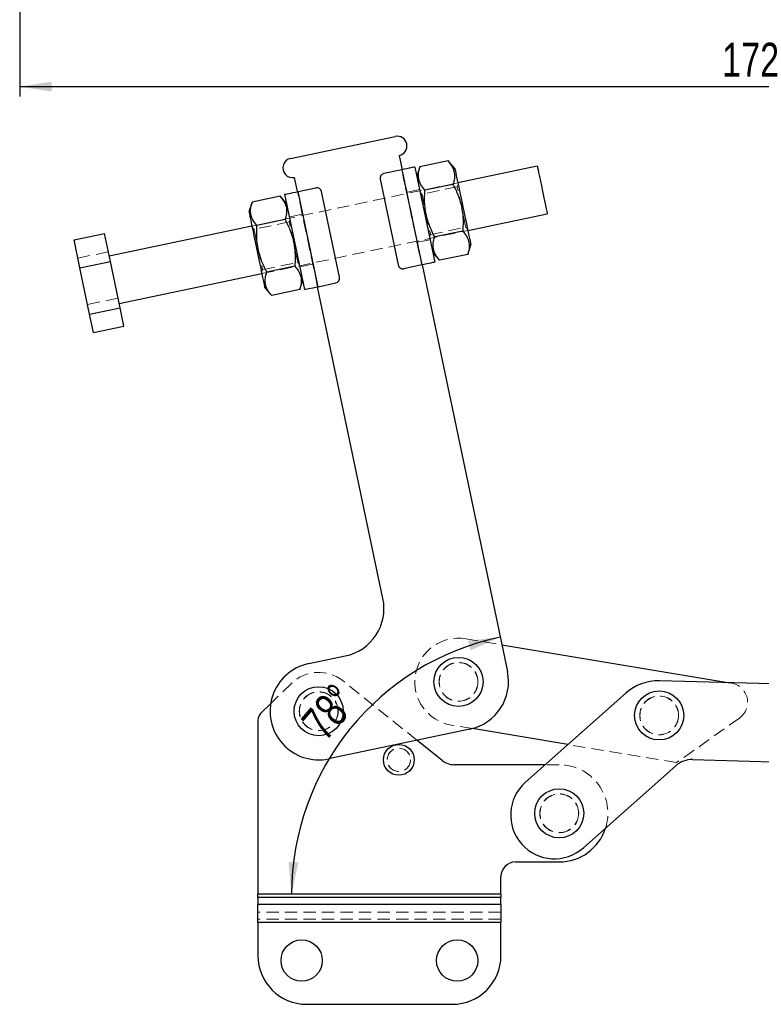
# Model space of a CAD drawing. Header units: millimetres. Extents: x 30 to 362, y 8 to 290.
# Tile 1 of 17: x 63 to 139, y 8 to 109. Entities that reach past the tile are written whole.
import ezdxf

# ---------------------------------------------------------------- set-up
doc = ezdxf.new("R2010")
doc.units = ezdxf.units.MM
doc.linetypes.add('HIDDEN', pattern=[1.905, 1.27, -0.635])
doc.layers.add('FORMATO', color=179, linetype='Continuous')
doc.styles.add('SLDTEXTSTYLE0', font='TXT', dxfattribs={"width": 0.75})
doc.dimstyles.new('SLDDIMSTYLE0', dxfattribs={"dimtxt": 3.5, "dimasz": 3.302, "dimexe": 0, "dimexo": 0.0625, "dimgap": 0.875, "dimtad": 1, "dimdec": 0, "dimlfac": 1.333333, "dimrnd": 1e-09, "dimzin": 12, "dimdsep": 46, "dimtxsty": 'SLDTEXTSTYLE0', "dimsah": 1, "dimcen": 0.09, "dimadec": 0, "dimazin": 3, "dimtfac": 1, "dimtdec": 0, "dimtofl": 0, "dimtmove": 0, "dimatfit": 3, "dimfxl": 0, "dimfrac": 2, "dimtolj": 1, "dimtzin": 12, "dimarcsym": 0})
doc.dimstyles.new('SLDDIMSTYLE4', dxfattribs={"dimtxt": 3.5, "dimasz": 3.302, "dimexe": 0, "dimexo": 0.0625, "dimgap": 0.875, "dimtad": 1, "dimdec": 4, "dimlfac": 2, "dimzin": 12, "dimdsep": 46, "dimtxsty": 'SLDTEXTSTYLE0', "dimsah": 1, "dimcen": 0.09, "dimadec": 0, "dimazin": 3, "dimtfac": 1, "dimtdec": 0, "dimtofl": 0, "dimtmove": 0, "dimatfit": 3, "dimfxl": 0, "dimfrac": 2, "dimtolj": 1, "dimtzin": 12, "dimarcsym": 0})

# ---------------------------------------------------------------- blocks, each defined once
blk = doc.blocks.new('_D_4')
at = {"layer": 'FORMATO'}
for p, q in [((62.84, 206.3), (62.84, 101.52)), ((191.84, 160.77), (191.84, 101.52)), ((62.84, 102.52), (191.84, 102.52))]:
    blk.add_line(p, q, dxfattribs=at)
for points in [[(62.84, 102.52), (66.14, 102.01), (66.14, 103.03)], [(191.84, 102.52), (188.54, 103.03), (188.54, 102.01)]]:
    blk.add_solid(points, dxfattribs=at)
at = {"layer": 'FORMATO', "insert": (135.11, 107.03), "char_height": 3.5, "attachment_point": 1, "style": 'SLDTEXTSTYLE0'}
blk.add_mtext('172', dxfattribs=at)
blk = doc.blocks.new('_D_9')
at = {"layer": 'FORMATO'}
blk.add_arc((117.83, 19.45), 27.02, 101.8498, 180, dxfattribs=at)
for points in [[(112.28, 45.9), (108.96, 45.52), (109.23, 44.54)], [(90.8, 19.45), (91.51, 22.72), (90.5, 22.78)]]:
    blk.add_solid(points, dxfattribs=at)
at = {"layer": 'FORMATO', "insert": (91.62, 37.34), "char_height": 3.5, "attachment_point": 1, "rotation": 49.3118, "style": 'SLDTEXTSTYLE0'}
blk.add_mtext('78°', dxfattribs=at)

msp = doc.modelspace()

# ---------------------------------------------------------------- linework, layer by layer
at = {"color": 7, "linetype": 'Continuous', "lineweight": 25}
for p, q in [((90.708891, 95.140785), (101.474475, 97.399592)), ((101.885167, 95.442213), (102.193186, 93.974177)), ((103.489949, 94.246261), (105.543409, 84.459364)), ((104.021715, 94.263296), (103.695295, 93.267571)), ((106.910939, 94.869505), (104.021715, 94.263296)), ((107.610053, 94.088956), (106.910939, 94.869505)), ((116.090129, 94.335559), (107.918072, 92.62092)), ((91.427602, 91.715369), (91.119583, 93.183405)), ((102.144251, 93.96391), (100.309209, 93.578886)), ((102.144251, 93.96391), (104.197711, 84.177013)), ((99.922537, 92.986867), (101.770651, 84.178664)), ((107.414805, 92.468057), (104.525581, 91.861848)), ((89.637071, 91.245148), (86.747847, 90.638939)), ((90.336185, 90.464599), (89.637071, 91.245148)), ((92.184298, 81.656392), (90.130838, 91.443289)), ((91.476536, 91.725636), (93.311579, 92.110663)), ((93.529996, 81.938743), (91.476536, 91.725636)), ((95.751711, 82.915786), (93.903597, 91.723989)), ((86.747847, 90.638939), (86.421427, 89.643214)), ((108.944802, 87.727472), (117.116858, 89.442111)), ((86.729445, 88.175181), (72.049104, 85.094988)), ((90.140936, 88.843699), (87.251712, 88.23749)), ((68.430223, 86.75931), (71.562028, 87.416418)), ((72.167034, 84.532927), (71.562028, 87.416418)), ((108.422535, 87.665163), (105.533312, 87.058954)), ((69.035227, 83.87582), (68.430223, 86.75931)), ((108.926401, 85.263714), (109.252821, 86.259439)), ((105.338063, 85.438054), (106.037177, 84.657505)), ((108.926401, 85.263714), (106.037177, 84.657505)), ((69.035227, 83.87582), (72.167034, 84.532927)), ((73.167476, 79.764779), (72.167034, 84.532927)), ((104.197711, 84.177013), (102.362669, 83.79199)), ((104.246646, 84.187284), (113.025187, 42.348308)), ((70.035669, 79.107672), (69.035227, 83.87582)), ((73.075834, 80.201544), (87.756175, 83.281733)), ((91.148667, 84.040805), (88.259443, 83.434596)), ((91.652532, 81.639357), (91.978952, 82.635082)), ((93.529996, 81.938743), (95.365039, 82.323767)), ((88.064194, 81.813697), (88.763308, 81.033148)), ((91.652532, 81.639357), (88.763308, 81.033148)), ((100.206144, 49.876397), (93.481062, 81.928476)), ((70.035669, 79.107672), (73.167476, 79.764779)), ((70.431103, 77.223006), (70.035669, 79.107672)), ((73.56291, 77.880114), (73.167476, 79.764779)), ((70.431103, 77.223006), (73.56291, 77.880114)), ((112.44611, 45.108223), (135.891699, 41.193717)), ((92.571472, 43.165638), (96.339426, 43.95622)), ((142.877464, 41.001085), (128.646952, 41.393489)), ((114.862994, 30.961554), (125.188582, 40.133566)), ((88.658649, 39.047317), (87.650638, 38.066662)), ((87.347951, 37.349896), (87.347951, 19.452334)), ((119.239778, 34.849363), (109.41653, 36.489466)), ((109.15847, 36.428131), (94.624932, 33.378743)), ((106.294984, 33.212317), (103.711661, 35.285296)), ((116.901356, 32.772191), (107.5467, 32.772191)), ((130.334112, 32.666282), (120.83998, 24.232835)), ((132.063296, 33.296244), (142.656949, 33.004125)), ((113.847951, 22.772191), (118.347951, 22.772191)), ((112.347951, 19.452334), (112.347951, 21.272191)), ((112.347951, 19.452334), (87.347951, 19.452334)), ((87.347951, 19.098781), (87.347951, 19.452334)), ((112.347951, 19.452334), (112.347951, 19.098781)), ((87.347951, 19.098781), (87.347951, 18.389072)), ((112.347951, 19.098781), (87.347951, 19.098781)), ((112.347951, 18.389072), (87.347951, 18.389072)), ((87.347951, 16.532916), (87.347951, 18.389072)), ((112.347951, 18.389072), (112.347951, 19.098781)), ((112.347951, 18.389072), (112.347951, 16.532916)), ((112.347951, 16.532916), (87.347951, 16.532916)), ((87.347951, 16.532916), (87.347951, 13.127029)), ((112.347951, 13.127029), (112.347951, 16.532916)), ((92.347951, 8.127028), (107.347951, 8.127028))]:
    msp.add_line(p, q, dxfattribs=at)
at = {"color": 7, "linetype": 'HIDDEN', "lineweight": 18}
for p, q in [((102.144251, 93.96391), (104.197711, 84.177013)), ((102.193186, 93.974177), (104.246646, 84.187284)), ((107.918072, 92.62092), (86.729445, 88.175181)), ((107.850049, 92.223484), (104.225347, 91.462958)), ((107.951619, 92.461034), (107.850049, 92.223484)), ((93.481062, 81.928476), (91.427602, 91.715369)), ((93.529996, 81.938743), (91.476536, 91.725636)), ((103.977646, 91.921873), (102.680882, 91.649789)), ((104.225347, 91.462958), (104.036861, 91.639649)), ((91.915299, 89.390982), (90.618536, 89.118901)), ((90.576181, 88.599127), (86.951478, 87.838601)), ((90.677751, 88.836677), (90.576181, 88.599127)), ((86.951478, 87.838601), (86.762993, 88.015292)), ((87.756175, 83.281733), (108.944802, 87.727472)), ((104.996497, 87.065976), (105.098067, 87.303526)), ((105.098067, 87.303526), (108.722769, 88.064052)), ((108.722769, 88.064052), (108.911255, 87.887361)), ((103.758949, 86.511671), (105.055712, 86.783752)), ((68.825657, 84.874648), (71.957464, 85.531752)), ((87.824198, 83.679169), (91.448901, 84.439695)), ((91.448901, 84.439695), (91.637387, 84.263004)), ((91.696602, 83.98078), (92.993365, 84.252864)), ((87.722628, 83.441619), (87.824198, 83.679169)), ((69.826097, 80.106497), (72.957904, 80.763604)), ((108.726005, 45.729337), (112.44611, 45.108223)), ((90.808949, 41.139257), (88.658649, 39.047317)), ((103.711661, 35.285296), (96.101634, 41.391939)), ((135.891699, 41.193717), (136.052226, 41.166915)), ((136.879367, 37.562505), (130.418134, 32.98301)), ((109.41653, 36.489466), (107.243869, 36.852217)), ((130.418134, 32.98301), (119.239778, 34.849363)), ((118.347951, 32.772191), (116.901356, 32.772191)), ((112.347951, 19.452334), (87.347951, 19.452334)), ((112.347951, 19.098781), (87.347951, 19.098781)), ((112.347951, 18.389072), (87.347951, 18.389072)), ((112.347951, 17.596179), (87.347951, 17.596179)), ((112.347951, 16.886471), (87.347951, 16.886471)), ((112.347951, 16.532916), (87.347951, 16.532916))]:
    msp.add_line(p, q, dxfattribs=at)
at = {"color": 7, "linetype": 'Continuous', "lineweight": 25, "flags": 128}
for points in [[(103.489949, 94.246261), (103.464092, 94.240837), (103.387514, 94.224766), (103.263158, 94.198674), (103.095803, 94.163563), (102.891881, 94.120774), (102.659228, 94.071962), (102.406784, 94.018992), (102.144251, 93.96391)], [(116.090129, 94.335559), (116.092813, 94.322767), (116.116023, 94.212148), (116.162025, 93.992892), (116.228672, 93.675256), (116.312844, 93.274086), (116.410606, 92.808146), (116.517388, 92.299219), (116.628197, 91.771103), (116.737849, 91.24849), (116.84122, 90.75582), (116.933475, 90.316131), (117.0103, 89.949976), (117.068103, 89.674484), (117.104183, 89.502528), (117.116849, 89.442156), (117.116858, 89.442111)], [(107.610053, 94.088956), (107.621868, 94.032645), (107.656973, 93.865335), (107.714358, 93.591835), (107.792371, 93.220018), (107.888769, 92.760578), (108.000779, 92.226732), (108.125179, 91.633841), (108.258389, 90.998955), (108.396577, 90.340342), (108.535767, 89.676954), (108.671957, 89.027866), (108.801227, 88.411759), (108.91986, 87.846353), (109.024441, 87.347913), (109.111962, 86.930781), (109.179905, 86.606957), (109.226318, 86.385756), (109.249862, 86.273543), (109.252821, 86.259439)], [(90.130838, 91.443289), (90.156696, 91.448713), (90.233274, 91.46478), (90.357629, 91.490872), (90.524984, 91.525987), (90.728907, 91.568771), (90.96156, 91.617588), (91.214004, 91.670554), (91.476536, 91.725636)], [(86.421427, 89.643214), (86.433242, 89.586902), (86.468346, 89.419592), (86.525731, 89.146096), (86.603745, 88.774278), (86.700143, 88.314838), (86.812153, 87.780993), (86.936553, 87.188098), (87.069762, 86.553216), (87.20795, 85.894603), (87.347141, 85.231211), (87.48333, 84.582127), (87.612601, 83.966017), (87.731233, 83.400611), (87.835814, 82.902174), (87.923336, 82.485042), (87.991279, 82.161218), (88.037691, 81.940017), (88.061236, 81.8278), (88.064194, 81.813697)], [(105.543409, 84.459364), (105.517552, 84.45394), (105.440974, 84.437873), (105.316618, 84.411781), (105.149263, 84.376666), (104.945341, 84.333881), (104.712688, 84.285065), (104.460244, 84.232099), (104.197711, 84.177013)], [(92.184298, 81.656392), (92.210156, 81.661816), (92.286734, 81.677884), (92.411089, 81.703976), (92.578444, 81.73909), (92.782367, 81.781879), (93.01502, 81.830691), (93.267464, 81.883661), (93.529996, 81.938743)]]:
    msp.add_lwpolyline(points, dxfattribs=at)
at = {"color": 7, "linetype": 'HIDDEN', "lineweight": 18, "flags": 128}
for points in [[(108.722769, 88.064052), (108.719819, 88.078115), (108.696454, 88.189475), (108.650983, 88.40619), (108.585859, 88.716581), (108.504589, 89.103911), (108.411559, 89.547299), (108.311781, 90.022843), (108.210636, 90.504907), (108.113576, 90.967502), (108.025834, 91.385688), (107.952138, 91.73692), (107.896464, 92.002269), (107.861811, 92.167422), (107.850049, 92.223484), (107.850049, 92.223484)], [(104.225347, 91.462958), (104.228297, 91.448895), (104.251663, 91.337535), (104.297133, 91.12082), (104.362258, 90.810429), (104.443527, 90.423099), (104.536557, 89.979712), (104.636335, 89.504167), (104.73748, 89.022103), (104.834541, 88.559508), (104.922283, 88.141322), (104.995978, 87.790087), (105.051653, 87.524742), (105.086305, 87.359585), (105.098067, 87.303526)], [(91.448901, 84.439695), (91.445951, 84.453758), (91.422586, 84.565118), (91.377115, 84.781833), (91.311989, 85.092224), (91.230721, 85.479554), (91.13769, 85.922941), (91.037913, 86.398486), (90.936768, 86.88055), (90.839707, 87.343145), (90.751964, 87.761331), (90.67827, 88.112566), (90.622595, 88.377911), (90.587943, 88.543068), (90.576181, 88.599127), (90.576181, 88.599127)], [(86.951478, 87.838601), (86.954429, 87.824538), (86.977794, 87.713178), (87.023265, 87.496463), (87.08839, 87.186072), (87.169658, 86.798742), (87.262689, 86.355354), (87.362466, 85.87981), (87.463612, 85.397746), (87.560672, 84.935151), (87.648415, 84.516965), (87.722109, 84.165729), (87.777784, 83.900384), (87.812437, 83.735227), (87.824198, 83.679169)]]:
    msp.add_lwpolyline(points, dxfattribs=at)
at = {"color": 7, "linetype": 'Continuous', "lineweight": 25}
for centre, radius in [((107.984937, 41.290777), 2.525), ((93.598202, 38.27219), 2.525), ((128.629433, 37.842623), 2.525), ((101.847951, 33.272191), 1.5875), ((118.347951, 27.772191), 2.525), ((91.847951, 12.627028), 2.125), ((107.847951, 12.627028), 2.125)]:
    msp.add_circle(centre, radius, dxfattribs=at)
at = {"color": 7, "linetype": 'HIDDEN', "lineweight": 18}
for centre, radius in [((107.984937, 41.290777), 2), ((107.984937, 41.290777), 1.984375), ((93.598202, 38.27219), 2), ((93.598202, 38.27219), 1.984375), ((128.629433, 37.842623), 2), ((128.629433, 37.842623), 1.984375), ((101.847951, 33.272191), 1.2), ((101.847951, 33.272191), 1.190625), ((118.347951, 27.772191), 2), ((118.347951, 27.772191), 1.984375)]:
    msp.add_circle(centre, radius, dxfattribs=at)
at = {"color": 7, "linetype": 'Continuous', "lineweight": 25}
for centre, radius, start, end in [((101.679821, 96.4209), 1, 281.84975441, 101.84975441), ((90.914237, 94.162094), 1, 101.84975441, 281.84975441), ((100.411882, 93.089541), 0.5, 101.84975441, 191.84975441), ((93.414252, 91.621317), 0.5, 11.84975441, 101.84975441), ((102.259996, 84.281336), 0.5, 191.84975441, 281.84975441), ((95.262366, 82.813112), 0.5, 281.84975441, 11.84975441), ((95.312696, 48.849667), 5, 281.84975441, 11.84975441), ((93.598202, 38.27219), 5, 101.84975441, 281.84975441), ((108.13174, 41.321579), 5, 281.84975441, 11.84975441), ((128.509129, 36.39539), 5, 88.42047695, 131.61404203), ((88.347951, 37.349896), 1, 134.21184298, 180), ((107.5467, 34.772191), 2, 231.25480857, 270), ((131.994385, 30.797194), 2.5, 88.42047695, 131.61404203), ((117.851487, 27.597195), 4.5, 131.61404203, 311.61404203), ((118.347951, 27.772191), 5, 270, 342.27214028), ((113.847951, 21.272191), 1.5, 90, 180), ((92.347951, 13.127028), 5, 180, 270), ((107.347951, 13.127028), 5, 270, 0)]:
    msp.add_arc(centre, radius, start, end, dxfattribs=at)
at = {"color": 7, "linetype": 'HIDDEN', "lineweight": 18}
for centre, radius, start, end in [((107.984937, 41.290777), 4.5, 80.52125216, 260.52125216), ((93.598202, 38.27219), 4, 51.25480857, 134.21184298), ((135.722861, 39.194222), 2, 305.32768438, 80.52125216), ((118.347951, 27.772191), 5, 342.27214028, 90)]:
    msp.add_arc(centre, radius, start, end, dxfattribs=at)
at = {"color": 7, "linetype": 'Continuous', "lineweight": 25}
for points, knots in [([(104.525581, 91.861848), (104.374547, 92.047763), (104.069203, 92.423624), (103.858849, 93.0313), (103.850111, 93.652556), (103.964166, 94.058476), (104.021715, 94.263296)], [0, 0, 0, 0, 0.2646049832, 0.5349478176, 0.7653433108, 1, 1, 1, 1]), ([(106.910939, 94.869505), (107.061974, 94.68359), (107.367318, 94.307729), (107.577671, 93.700052), (107.586409, 93.078801), (107.472355, 92.672878), (107.414805, 92.468057)], [0, 0, 0, 0, 0.2646049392, 0.5349477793, 0.7653429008, 1, 1, 1, 1]), ([(107.414805, 92.468057), (107.499197, 92.303812), (107.774354, 91.7683), (108.155466, 90.807254), (108.400865, 89.66957), (108.472493, 88.611457), (108.439249, 87.981747), (108.422535, 87.665163)], [0, 0, 0, 0, 0.1112576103, 0.3627511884, 0.6203156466, 0.809115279, 1, 1, 1, 1]), ([(89.637071, 91.245148), (89.788105, 91.059233), (90.093449, 90.683372), (90.303802, 90.075695), (90.312541, 89.454444), (90.198486, 89.048521), (90.140936, 88.843699)], [0, 0, 0, 0, 0.2646049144, 0.5349477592, 0.7653428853, 1, 1, 1, 1]), ([(105.533312, 87.058954), (105.392141, 87.339238), (105.10849, 87.902408), (104.751809, 88.889867), (104.516032, 90.032519), (104.476967, 91.065946), (104.514323, 91.677536), (104.525581, 91.861848)], [0, 0, 0, 0, 0.1889640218, 0.3796823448, 0.630820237, 0.8887426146, 1, 1, 1, 1]), ([(87.251712, 88.23749), (87.100678, 88.423405), (86.795335, 88.799267), (86.584981, 89.406942), (86.576242, 90.028199), (86.690297, 90.434119), (86.747847, 90.638939)], [0, 0, 0, 0, 0.264604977, 0.5349478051, 0.7653432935, 1, 1, 1, 1]), ([(88.259443, 83.434596), (88.118273, 83.714881), (87.834621, 84.278051), (87.477941, 85.26551), (87.242163, 86.408161), (87.203098, 87.441589), (87.240454, 88.053179), (87.251712, 88.23749)], [0, 0, 0, 0, 0.1889640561, 0.3796823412, 0.6308202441, 0.8887426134, 1, 1, 1, 1]), ([(90.140936, 88.843699), (90.225328, 88.679455), (90.500484, 88.143943), (90.881599, 87.182898), (91.126996, 86.045215), (91.198624, 84.987101), (91.16538, 84.357391), (91.148667, 84.040805)], [0, 0, 0, 0, 0.1112575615, 0.3627504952, 0.6203156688, 0.809114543, 1, 1, 1, 1]), ([(108.422535, 87.665163), (108.57357, 87.479248), (108.878914, 87.103386), (109.089268, 86.495711), (109.098005, 85.874454), (108.983951, 85.468534), (108.926401, 85.263714)], [0, 0, 0, 0, 0.2646050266, 0.5349478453, 0.7653433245, 1, 1, 1, 1]), ([(106.037177, 84.657505), (105.886143, 84.84342), (105.580799, 85.219281), (105.370446, 85.826958), (105.361707, 86.448209), (105.475762, 86.854132), (105.533312, 87.058954)], [0, 0, 0, 0, 0.26460491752, 0.53494776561, 0.7653428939, 1, 1, 1, 1]), ([(88.763308, 81.033148), (88.612274, 81.219063), (88.306931, 81.594924), (88.096577, 82.202601), (88.087838, 82.823852), (88.201893, 83.229775), (88.259443, 83.434596)], [0, 0, 0, 0, 0.2646049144, 0.5349477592, 0.7653428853, 1, 1, 1, 1]), ([(91.148667, 84.040805), (91.299701, 83.85489), (91.605045, 83.479029), (91.815398, 82.871353), (91.824137, 82.250097), (91.710082, 81.844176), (91.652532, 81.639357)], [0, 0, 0, 0, 0.264604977, 0.5349478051, 0.7653432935, 1, 1, 1, 1])]:
    msp.add_open_spline(points, degree=3, knots=knots, dxfattribs=at)

# ---------------------------------------------------------------- dimensions: what is measured, and where the dimension line sits
at = {"layer": 'FORMATO'}
dim = msp.add_linear_dim(base=(191.837408, 102.519367), p1=(62.839061, 207.300214), p2=(191.837408, 161.7716), dimstyle='SLDDIMSTYLE0', dxfattribs=at)
dim.commit()
dim.dimension.update_dxf_attribs({"geometry": '_D_4', "text_midpoint": (138.985178, 102.519367), "dimtype": 160})
dim = msp.add_angular_dim_2l(base=(96.84934, 36.487052), line1=((113.025187, 42.348309), (101.885167, 95.442211)), line2=((112.347951, 19.452334), (87.347951, 19.452334)), dimstyle='SLDDIMSTYLE4', dxfattribs=at)
dim.commit()
dim.dimension.update_dxf_attribs({"geometry": '_D_9', "text_midpoint": (97.337172, 37.070872), "dimtype": 162})

doc.saveas('drawing.dxf')
